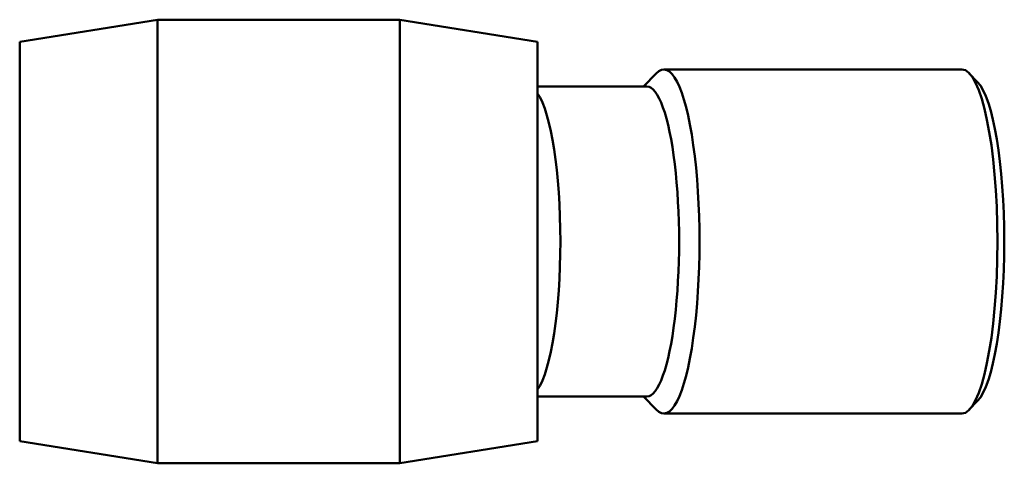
# Model space of a CAD drawing. Header units: millimetres. Extents: x -53 to 1252, y -109 to 1379.
# Tile 5 of 7: x 402 to 660, y 772 to 888. Entities that reach past the tile are written whole.
import ezdxf

# ---------------------------------------------------------------- set-up
doc = ezdxf.new("R2010")
doc.units = ezdxf.units.MM
doc.layers.add('Visible (ISO)', color=7, linetype='Continuous', lineweight=50)

msp = doc.modelspace()

# ---------------------------------------------------------------- linework, layer by layer
at = {"layer": 'Visible (ISO)'}
for p, q in [((402.124, 882.022), (438.124, 887.822)), ((438.124, 771.822), (438.124, 887.822)), ((438.124, 887.822), (501.574, 887.822)), ((501.574, 771.822), (501.574, 887.822)), ((537.574, 882.022), (501.574, 887.822)), ((402.124, 777.622), (402.124, 882.022)), ((537.574, 777.622), (537.574, 882.022)), ((565.253, 870.322), (568.571, 873.794)), ((648.498, 874.822), (570.56, 874.822)), ((652.654, 871.527), (650.487, 873.794)), ((566.158, 870.322), (537.574, 870.322)), ((566.158, 789.322), (537.574, 789.322)), ((565.253, 789.322), (568.571, 785.85)), ((652.654, 788.117), (650.487, 785.85)), ((648.498, 784.822), (570.56, 784.822)), ((402.124, 777.622), (438.124, 771.822)), ((537.574, 777.622), (501.574, 771.822)), ((438.124, 771.822), (501.574, 771.822))]:
    msp.add_line(p, q, dxfattribs=at)
for centre, major_axis, start_param, end_param in [((570.56, 829.822), (0, -45), 6.0689947, 9.6389685), ((648.498, 829.822), (0, 45), 3.1415927, 6.2831853), ((650.768, 829.822), (0, -42.68), 0.2141906, 2.9274021), ((535.114, 829.822), (0, -40.5), 0.2964641, 2.8451286), ((566.158, 829.822), (0, -40.5), 0, 3.1415927)]:
    msp.add_ellipse(centre, major_axis=major_axis, ratio=0.2079117, start_param=start_param, end_param=end_param, dxfattribs=at)

doc.saveas('drawing.dxf')
